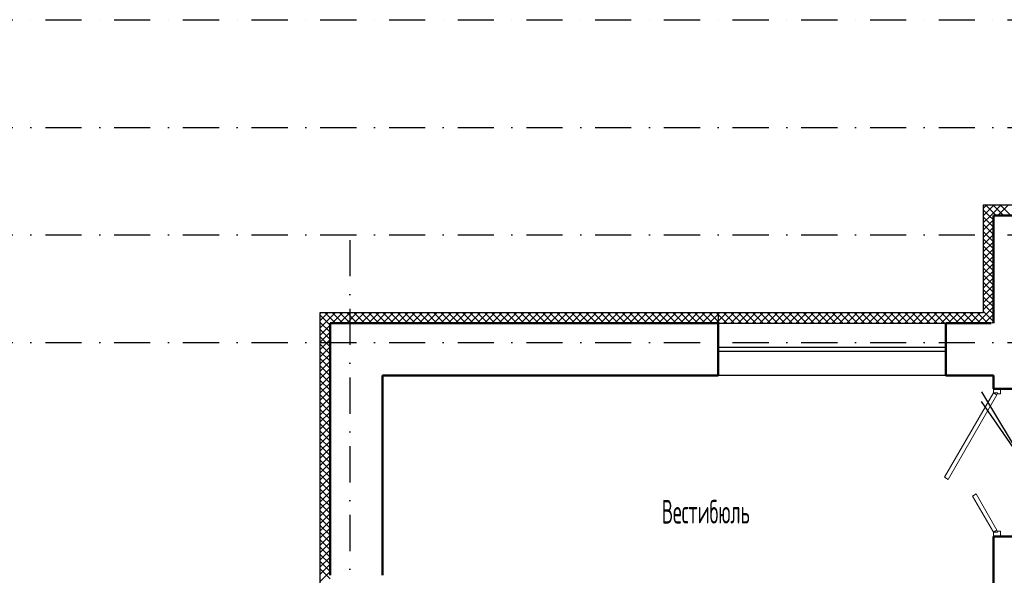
# Model space of a CAD drawing. Extents: x -1560602 to 321118, y -2308202 to -430103.
# Tile 31 of 104: x -1544603 to -1534998, y -2193216 to -2187796. Entities that reach past the tile are written whole.
import ezdxf

# ---------------------------------------------------------------- set-up
doc = ezdxf.new("R2010")
doc.units = 0
doc.header["$MEASUREMENT"] = 0
doc.linetypes.add('Dot & Dashed', pattern=[670.277762, 352.777767, -176.388884, 0, -141.111112])
doc.linetypes.add('Штрихпунктирная', pattern=[0.670278, 0.352778, -0.176389, 0, -0.141111])
doc.layers.get('0').update_dxf_attribs({"color": 255, "linetype": 'CONTINUOUS'})
doc.layers.add('Двери', color=4, linetype='CONTINUOUS', lineweight=15)
doc.layers.add('стены', color=5, linetype='CONTINUOUS', lineweight=50)
for name, color, linetype in [('Оси', 253, 'Dot & Dashed'), ('отделка', 240, 'CONTINUOUS'), ('Текст', 7, 'CONTINUOUS'), ('Утеплитель', 6, 'CONTINUOUS')]:
    doc.layers.add(name, color=color, linetype=linetype)
doc.styles.get("Standard").update_dxf_attribs({"font": 'spds.shx', "width": 0.7, "height": 250})

msp = doc.modelspace()

# ---------------------------------------------------------------- linework, layer by layer
at = {"color": 0}
for p, q in [((-1535219.3, -2191427.4, 0), (-1534783.3, -2192152.3)), ((-1534783.3, -2192152.3), (-1535219.3, -2191521.4, 0))]:
    msp.add_line(p, q, dxfattribs=at)
at = {"layer": 'Двери', "color": 0, "linetype": 'Continuous'}
for p, q in [((-1535103.7, -2191435.9), (-1535579.7, -2192260.3)), ((-1535103.7, -2191395.9), (-1535103.7, -2191435.9)), ((-1535103.7, -2191435.9), (-1535063.7, -2191435.9)), ((-1535069.1, -2191455.9), (-1535103.7, -2191435.9)), ((-1535063.7, -2191435.9), (-1535063.7, -2191445.9)), ((-1535033.7, -2191445.9), (-1535033.7, -2191395.9)), ((-1535545.1, -2192280.3), (-1535069.1, -2191455.9)), ((-1535063.7, -2191445.9), (-1535033.7, -2191445.9)), ((-1535579.7, -2192260.3), (-1535545.1, -2192280.3)), ((-1535307.7, -2192442.5), (-1535273.1, -2192422.5)), ((-1535103.7, -2192795.9), (-1535307.7, -2192442.5)), ((-1535273.1, -2192422.5), (-1535069.1, -2192775.9)), ((-1535069.1, -2192775.9), (-1535103.7, -2192795.9)), ((-1535033.7, -2192785.9), (-1535063.7, -2192785.9)), ((-1535063.7, -2192785.9), (-1535063.7, -2192795.9)), ((-1535033.7, -2192835.9), (-1535033.7, -2192785.9)), ((-1535063.7, -2192795.9), (-1535103.7, -2192795.9)), ((-1535103.7, -2192795.9), (-1535103.7, -2192835.9))]:
    msp.add_line(p, q, dxfattribs=at)
at = {"layer": 'Оси', "color": 0, "linetype": 'Штрихпунктирная', "lineweight": -3, "ltscale": 1000}
for p, q in [((-1556419, -2187796.2), (-1508353.7, -2187796.2)), ((-1556419, -2188846.2), (-1496963.7, -2188846.2)), ((-1556419, -2189896.2), (-1496963.7, -2189896.2)), ((-1541383.7, -2189946.2), (-1541383.7, -2213001.2)), ((-1556419, -2190946.2), (-1496963.7, -2190946.2))]:
    msp.add_line(p, q, dxfattribs=at)
at = {"layer": 'отделка', "color": 0, "ltscale": 100}
for p, q in [((-1537788.7, -2190755.9), (-1535568.7, -2190755.9)), ((-1537788.7, -2190990.9), (-1535568.7, -2190990.9)), ((-1537788.7, -2191030.9), (-1535568.7, -2191030.9)), ((-1535568.7, -2191265.9), (-1537788.7, -2191265.9))]:
    msp.add_line(p, q, dxfattribs=at)
at = {"layer": 'стены', "color": 0, "linetype": 'Continuous'}
for p, q in [((-1535103.7, -2189705.8), (-1535103.7, -2190755.9)), ((-1534258.7, -2189705.8), (-1535103.7, -2189705.8)), ((-1537788.7, -2190755.9), (-1541573.7, -2190755.9)), ((-1541573.7, -2190755.9), (-1541573.7, -2193216)), ((-1537788.7, -2190755.9), (-1537788.7, -2190825.9)), ((-1537788.7, -2190755.9), (-1537788.7, -2190825.9)), ((-1535125, -2190755.9), (-1535568.7, -2190755.9)), ((-1535568.7, -2190755.9), (-1535568.7, -2190825.9)), ((-1535568.7, -2190755.9), (-1535568.7, -2190825.9)), ((-1537788.7, -2190825.9), (-1537788.7, -2191265.9)), ((-1535568.7, -2190825.9), (-1535568.7, -2191265.9)), ((-1541063.7, -2191265.9), (-1537788.7, -2191265.9)), ((-1541063.7, -2193216), (-1541063.7, -2191265.9)), ((-1535568.7, -2191265.9), (-1535103.7, -2191265.9)), ((-1535103.7, -2191265.9), (-1535103.7, -2191395.9)), ((-1534723.7, -2191395.9), (-1535103.7, -2191395.9)), ((-1535103.7, -2192835.9), (-1535103.7, -2198326.2)), ((-1531603.7, -2192835.9), (-1535103.7, -2192835.9))]:
    msp.add_line(p, q, dxfattribs=at)
at = {"layer": 'Утеплитель', "color": 0, "linetype": 'Continuous'}
for p, q in [((-1535203.7, -2189605.8), (-1535203.7, -2190655.9)), ((-1534258.7, -2189605.8), (-1535203.7, -2189605.8)), ((-1535189.7, -2189623.7), (-1535171.8, -2189605.8)), ((-1535103.7, -2189679.1), (-1535177, -2189605.8)), ((-1535158.5, -2189663.3), (-1535103.7, -2189608.5)), ((-1535103.7, -2189608.4), (-1535106.3, -2189605.8)), ((-1535103.7, -2189608.5), (-1535101.1, -2189605.8)), ((-1535103.7, -2189679.2), (-1535030.4, -2189605.8)), ((-1535006.3, -2189705.8), (-1535103.7, -2189608.4)), ((-1535059.7, -2189705.8), (-1534959.7, -2189605.8)), ((-1534935.6, -2189705.8), (-1535035.6, -2189605.8)), ((-1535203.7, -2189637.8), (-1535189.7, -2189623.7)), ((-1535147.7, -2189705.8), (-1535203.7, -2189649.9)), ((-1535203.7, -2189708.5), (-1535201.1, -2189705.8)), ((-1535203.7, -2189779.2), (-1535130.4, -2189705.8)), ((-1535201.1, -2189705.8), (-1535158.5, -2189663.3)), ((-1535103.7, -2189749.9), (-1535147.7, -2189705.8)), ((-1535130.4, -2189705.8), (-1535127.4, -2189702.9)), ((-1535127.4, -2189702.9), (-1535103.7, -2189679.2)), ((-1535077, -2189705.8), (-1535103.7, -2189679.1)), ((-1535103.7, -2189820.6), (-1535203.7, -2189720.6)), ((-1535203.7, -2189849.9), (-1535103.7, -2189749.9)), ((-1535103.7, -2189891.3), (-1535203.7, -2189791.3)), ((-1535203.7, -2189920.6), (-1535103.7, -2189820.6)), ((-1535103.7, -2189962), (-1535203.7, -2189862)), ((-1535203.7, -2189991.3), (-1535103.7, -2189891.3)), ((-1535103.7, -2190032.7), (-1535203.7, -2189932.7)), ((-1535203.7, -2190062), (-1535103.7, -2189962)), ((-1535103.7, -2190103.4), (-1535203.7, -2190003.4)), ((-1535203.7, -2190132.8), (-1535103.7, -2190032.8)), ((-1535103.7, -2190174.1), (-1535203.7, -2190074.1)), ((-1535203.7, -2190203.5), (-1535103.7, -2190103.5)), ((-1535103.7, -2190244.8), (-1535203.7, -2190144.8)), ((-1535203.7, -2190274.2), (-1535103.7, -2190174.2)), ((-1535103.7, -2190315.5), (-1535203.7, -2190215.5)), ((-1535203.7, -2190344.9), (-1535103.7, -2190244.9)), ((-1535103.7, -2190386.3), (-1535203.7, -2190286.3)), ((-1535203.7, -2190415.6), (-1535103.7, -2190315.6)), ((-1535103.7, -2190457), (-1535203.7, -2190357)), ((-1535203.7, -2190486.3), (-1535103.7, -2190386.3)), ((-1535103.7, -2190527.7), (-1535203.7, -2190427.7)), ((-1535203.7, -2190557), (-1535103.7, -2190457)), ((-1535103.7, -2190598.4), (-1535203.7, -2190498.4)), ((-1535203.7, -2190627.7), (-1535103.7, -2190527.7)), ((-1535117, -2190655.9), (-1535203.7, -2190569.1)), ((-1537788.7, -2190655.9), (-1541673.7, -2190655.9)), ((-1541673.7, -2190655.9), (-1541673.7, -2196376)), ((-1541673.7, -2190663.1), (-1541670.1, -2190659.5)), ((-1541573.7, -2190775.2), (-1541673.7, -2190675.2)), ((-1541670.1, -2190659.5), (-1541666.5, -2190655.9)), ((-1541634.8, -2190694.8), (-1541595.8, -2190655.9)), ((-1541522.4, -2190755.9), (-1541622.4, -2190655.9)), ((-1541599.4, -2190730.2), (-1541525.1, -2190655.9)), ((-1541554.4, -2190755.9), (-1541454.4, -2190655.9)), ((-1541451.6, -2190755.9), (-1541551.6, -2190655.9)), ((-1541483.7, -2190755.9), (-1541383.7, -2190655.9)), ((-1541380.9, -2190755.9), (-1541480.9, -2190655.9)), ((-1541413, -2190755.9), (-1541313, -2190655.9)), ((-1541310.2, -2190755.9), (-1541410.2, -2190655.9)), ((-1541342.3, -2190755.9), (-1541242.3, -2190655.9)), ((-1541239.5, -2190755.9), (-1541339.5, -2190655.9)), ((-1541271.6, -2190755.9), (-1541171.6, -2190655.9)), ((-1541168.8, -2190755.9), (-1541268.8, -2190655.9)), ((-1541200.9, -2190755.9), (-1541100.9, -2190655.9)), ((-1541098.1, -2190755.9), (-1541198.1, -2190655.9)), ((-1541130.1, -2190755.9), (-1541030.1, -2190655.9)), ((-1541027.4, -2190755.9), (-1541127.4, -2190655.9)), ((-1541059.4, -2190755.9), (-1540959.4, -2190655.9)), ((-1540956.7, -2190755.9), (-1541056.7, -2190655.9)), ((-1540988.7, -2190755.9), (-1540888.7, -2190655.9)), ((-1540886, -2190755.9), (-1540986, -2190655.9)), ((-1540918, -2190755.9), (-1540818, -2190655.9)), ((-1540815.2, -2190755.9), (-1540915.2, -2190655.9)), ((-1540847.3, -2190755.9), (-1540747.3, -2190655.9)), ((-1540744.5, -2190755.9), (-1540844.5, -2190655.9)), ((-1540776.6, -2190755.9), (-1540676.6, -2190655.9)), ((-1540673.8, -2190755.9), (-1540773.8, -2190655.9)), ((-1540705.9, -2190755.9), (-1540605.9, -2190655.9)), ((-1540603.1, -2190755.9), (-1540703.1, -2190655.9)), ((-1540635.2, -2190755.9), (-1540535.2, -2190655.9)), ((-1540532.4, -2190755.9), (-1540632.4, -2190655.9)), ((-1540564.5, -2190755.9), (-1540464.5, -2190655.9)), ((-1540461.7, -2190755.9), (-1540561.7, -2190655.9)), ((-1540493.7, -2190755.9), (-1540393.7, -2190655.9)), ((-1540391, -2190755.9), (-1540491, -2190655.9)), ((-1540423, -2190755.9), (-1540323, -2190655.9)), ((-1540320.3, -2190755.9), (-1540420.3, -2190655.9)), ((-1540352.3, -2190755.9), (-1540252.3, -2190655.9)), ((-1540249.6, -2190755.9), (-1540349.6, -2190655.9)), ((-1540281.6, -2190755.9), (-1540181.6, -2190655.9)), ((-1540178.8, -2190755.9), (-1540278.8, -2190655.9)), ((-1540210.9, -2190755.9), (-1540110.9, -2190655.9)), ((-1540108.1, -2190755.9), (-1540208.1, -2190655.9)), ((-1540140.2, -2190755.9), (-1540040.2, -2190655.9)), ((-1540037.4, -2190755.9), (-1540137.4, -2190655.9)), ((-1540069.5, -2190755.9), (-1539969.5, -2190655.9)), ((-1539966.7, -2190755.9), (-1540066.7, -2190655.9)), ((-1539998.8, -2190755.9), (-1539898.8, -2190655.9)), ((-1539896, -2190755.9), (-1539996, -2190655.9)), ((-1539928.1, -2190755.9), (-1539828.1, -2190655.9)), ((-1539825.3, -2190755.9), (-1539925.3, -2190655.9)), ((-1539857.4, -2190755.9), (-1539757.4, -2190655.9)), ((-1539754.6, -2190755.9), (-1539854.6, -2190655.9)), ((-1539786.6, -2190755.9), (-1539686.6, -2190655.9)), ((-1539683.9, -2190755.9), (-1539783.9, -2190655.9)), ((-1539715.9, -2190755.9), (-1539615.9, -2190655.9)), ((-1539613.2, -2190755.9), (-1539713.2, -2190655.9)), ((-1539645.2, -2190755.9), (-1539545.2, -2190655.9)), ((-1539542.5, -2190755.9), (-1539642.5, -2190655.9)), ((-1539574.5, -2190755.9), (-1539474.5, -2190655.9)), ((-1539471.7, -2190755.9), (-1539571.7, -2190655.9)), ((-1539503.8, -2190755.9), (-1539403.8, -2190655.9)), ((-1539401, -2190755.9), (-1539501, -2190655.9)), ((-1539433.1, -2190755.9), (-1539333.1, -2190655.9)), ((-1539330.3, -2190755.9), (-1539430.3, -2190655.9)), ((-1539362.4, -2190755.9), (-1539262.4, -2190655.9)), ((-1539259.6, -2190755.9), (-1539359.6, -2190655.9)), ((-1539291.7, -2190755.9), (-1539191.7, -2190655.9)), ((-1539188.9, -2190755.9), (-1539288.9, -2190655.9)), ((-1539221, -2190755.9), (-1539121, -2190655.9)), ((-1539118.2, -2190755.9), (-1539218.2, -2190655.9)), ((-1539150.2, -2190755.9), (-1539050.2, -2190655.9)), ((-1539047.5, -2190755.9), (-1539147.5, -2190655.9)), ((-1539079.5, -2190755.9), (-1538979.5, -2190655.9)), ((-1538976.8, -2190755.9), (-1539076.8, -2190655.9)), ((-1539008.8, -2190755.9), (-1538908.8, -2190655.9)), ((-1538906.1, -2190755.9), (-1539006.1, -2190655.9)), ((-1538938.1, -2190755.9), (-1538838.1, -2190655.9)), ((-1538835.3, -2190755.9), (-1538935.3, -2190655.9)), ((-1538867.4, -2190755.9), (-1538767.4, -2190655.9)), ((-1538764.6, -2190755.9), (-1538864.6, -2190655.9)), ((-1538796.7, -2190755.9), (-1538696.7, -2190655.9)), ((-1538693.9, -2190755.9), (-1538793.9, -2190655.9)), ((-1538726, -2190755.9), (-1538626, -2190655.9)), ((-1538623.2, -2190755.9), (-1538723.2, -2190655.9)), ((-1538655.3, -2190755.9), (-1538555.3, -2190655.9)), ((-1538552.5, -2190755.9), (-1538652.5, -2190655.9)), ((-1538584.6, -2190755.9), (-1538484.6, -2190655.9)), ((-1538481.8, -2190755.9), (-1538581.8, -2190655.9)), ((-1538513.8, -2190755.9), (-1538413.8, -2190655.9)), ((-1538411.1, -2190755.9), (-1538511.1, -2190655.9)), ((-1538443.1, -2190755.9), (-1538343.1, -2190655.9)), ((-1538340.4, -2190755.9), (-1538440.4, -2190655.9)), ((-1538372.4, -2190755.9), (-1538272.4, -2190655.9)), ((-1538269.7, -2190755.9), (-1538369.7, -2190655.9)), ((-1538301.7, -2190755.9), (-1538201.7, -2190655.9)), ((-1538198.9, -2190755.9), (-1538298.9, -2190655.9)), ((-1538231, -2190755.9), (-1538131, -2190655.9)), ((-1538128.2, -2190755.9), (-1538228.2, -2190655.9)), ((-1538160.3, -2190755.9), (-1538060.3, -2190655.9)), ((-1538057.5, -2190755.9), (-1538157.5, -2190655.9)), ((-1538089.6, -2190755.9), (-1537989.6, -2190655.9)), ((-1537986.8, -2190755.9), (-1538086.8, -2190655.9)), ((-1538018.9, -2190755.9), (-1537918.9, -2190655.9)), ((-1537916.1, -2190755.9), (-1538016.1, -2190655.9)), ((-1537948.2, -2190755.9), (-1537848.2, -2190655.9)), ((-1537845.4, -2190755.9), (-1537945.4, -2190655.9)), ((-1537877.5, -2190755.9), (-1537788.7, -2190667.1)), ((-1537788.7, -2190741.8), (-1537874.7, -2190655.9)), ((-1537788.7, -2190671.1), (-1537804, -2190655.9)), ((-1537788.7, -2190655.9), (-1537788.7, -2190755.9)), ((-1537788.7, -2190655.9), (-1537788.7, -2190755.9)), ((-1535203.7, -2190655.9), (-1537788.7, -2190655.9)), ((-1537788.7, -2190667.1), (-1537777.5, -2190655.9)), ((-1537788.7, -2190737.9), (-1537706.7, -2190655.9)), ((-1537704, -2190755.9), (-1537788.7, -2190671.1)), ((-1537736, -2190755.9), (-1537636, -2190655.9)), ((-1537633.3, -2190755.9), (-1537733.3, -2190655.9)), ((-1537665.3, -2190755.9), (-1537565.3, -2190655.9)), ((-1537562.6, -2190755.9), (-1537662.6, -2190655.9)), ((-1537594.6, -2190755.9), (-1537494.6, -2190655.9)), ((-1537491.8, -2190755.9), (-1537591.8, -2190655.9)), ((-1537523.9, -2190755.9), (-1537423.9, -2190655.9)), ((-1537421.1, -2190755.9), (-1537521.1, -2190655.9)), ((-1537453.2, -2190755.9), (-1537353.2, -2190655.9)), ((-1537350.4, -2190755.9), (-1537450.4, -2190655.9)), ((-1537382.5, -2190755.9), (-1537282.5, -2190655.9)), ((-1537279.7, -2190755.9), (-1537379.7, -2190655.9)), ((-1537311.8, -2190755.9), (-1537211.8, -2190655.9)), ((-1537209, -2190755.9), (-1537309, -2190655.9)), ((-1537241.1, -2190755.9), (-1537141.1, -2190655.9)), ((-1537138.3, -2190755.9), (-1537238.3, -2190655.9)), ((-1537170.3, -2190755.9), (-1537070.3, -2190655.9)), ((-1537067.6, -2190755.9), (-1537167.6, -2190655.9)), ((-1537099.6, -2190755.9), (-1536999.6, -2190655.9)), ((-1536996.9, -2190755.9), (-1537096.9, -2190655.9)), ((-1537028.9, -2190755.9), (-1536928.9, -2190655.9)), ((-1536926.2, -2190755.9), (-1537026.2, -2190655.9)), ((-1536958.2, -2190755.9), (-1536858.2, -2190655.9)), ((-1536855.4, -2190755.9), (-1536955.4, -2190655.9)), ((-1536887.5, -2190755.9), (-1536787.5, -2190655.9)), ((-1536784.7, -2190755.9), (-1536884.7, -2190655.9)), ((-1536816.8, -2190755.9), (-1536716.8, -2190655.9)), ((-1536714, -2190755.9), (-1536814, -2190655.9)), ((-1536746.1, -2190755.9), (-1536646.1, -2190655.9)), ((-1536643.3, -2190755.9), (-1536743.3, -2190655.9)), ((-1536675.4, -2190755.9), (-1536575.4, -2190655.9)), ((-1536572.6, -2190755.9), (-1536672.6, -2190655.9)), ((-1536604.7, -2190755.9), (-1536504.7, -2190655.9)), ((-1536501.9, -2190755.9), (-1536601.9, -2190655.9)), ((-1536533.9, -2190755.9), (-1536433.9, -2190655.9)), ((-1536431.2, -2190755.9), (-1536531.2, -2190655.9)), ((-1536463.2, -2190755.9), (-1536363.2, -2190655.9)), ((-1536360.5, -2190755.9), (-1536460.5, -2190655.9)), ((-1536392.5, -2190755.9), (-1536292.5, -2190655.9)), ((-1536289.8, -2190755.9), (-1536389.8, -2190655.9)), ((-1536321.8, -2190755.9), (-1536221.8, -2190655.9)), ((-1536219.1, -2190755.9), (-1536319.1, -2190655.9)), ((-1536251.1, -2190755.9), (-1536151.1, -2190655.9)), ((-1536148.3, -2190755.9), (-1536248.3, -2190655.9)), ((-1536180.4, -2190755.9), (-1536080.4, -2190655.9)), ((-1536077.6, -2190755.9), (-1536177.6, -2190655.9)), ((-1536109.7, -2190755.9), (-1536009.7, -2190655.9)), ((-1536006.9, -2190755.9), (-1536106.9, -2190655.9)), ((-1536039, -2190755.9), (-1535939, -2190655.9)), ((-1535936.2, -2190755.9), (-1536036.2, -2190655.9)), ((-1535968.3, -2190755.9), (-1535868.3, -2190655.9)), ((-1535865.5, -2190755.9), (-1535965.5, -2190655.9)), ((-1535897.6, -2190755.9), (-1535797.6, -2190655.9)), ((-1535794.8, -2190755.9), (-1535894.8, -2190655.9)), ((-1535826.8, -2190755.9), (-1535726.8, -2190655.9)), ((-1535724.1, -2190755.9), (-1535824.1, -2190655.9)), ((-1535756.1, -2190755.9), (-1535656.1, -2190655.9)), ((-1535653.4, -2190755.9), (-1535753.4, -2190655.9)), ((-1535685.4, -2190755.9), (-1535585.4, -2190655.9)), ((-1535582.7, -2190755.9), (-1535682.7, -2190655.9)), ((-1535614.7, -2190755.9), (-1535514.7, -2190655.9)), ((-1535511.9, -2190755.9), (-1535611.9, -2190655.9)), ((-1535544, -2190755.9), (-1535444, -2190655.9)), ((-1535441.2, -2190755.9), (-1535541.2, -2190655.9)), ((-1535473.3, -2190755.9), (-1535373.3, -2190655.9)), ((-1535370.5, -2190755.9), (-1535470.5, -2190655.9)), ((-1535402.6, -2190755.9), (-1535302.6, -2190655.9)), ((-1535299.8, -2190755.9), (-1535399.8, -2190655.9)), ((-1535331.9, -2190755.9), (-1535231.9, -2190655.9)), ((-1535229.1, -2190755.9), (-1535329.1, -2190655.9)), ((-1535203.7, -2190710.5), (-1535258.4, -2190655.9)), ((-1535187.7, -2190655.9), (-1535203.7, -2190639.8)), ((-1535103.7, -2190739.8), (-1535187.7, -2190655.9)), ((-1535185, -2190679.7), (-1535161.2, -2190655.9)), ((-1535161.2, -2190655.9), (-1535103.7, -2190598.4)), ((-1535153.8, -2190719.3), (-1535103.7, -2190669.2)), ((-1535103.7, -2190669.1), (-1535117, -2190655.9)), ((-1541673.7, -2190733.8), (-1541634.8, -2190694.8)), ((-1541673.7, -2190804.5), (-1541599.4, -2190730.2)), ((-1541573.7, -2190845.9), (-1541673.7, -2190745.9)), ((-1537806.7, -2190755.9), (-1537788.7, -2190737.9)), ((-1537774.7, -2190755.9), (-1537788.7, -2190741.8)), ((-1535261.2, -2190755.9), (-1535203.7, -2190698.4)), ((-1535203.7, -2190698.4), (-1535185, -2190679.7)), ((-1535158.4, -2190755.9), (-1535203.7, -2190710.5)), ((-1535190.4, -2190755.9), (-1535153.8, -2190719.3)), ((-1535119.7, -2190755.9), (-1535103.7, -2190739.9)), ((-1541673.7, -2190875.2), (-1541573.7, -2190775.2)), ((-1541573.7, -2190916.6), (-1541673.7, -2190816.6)), ((-1541673.7, -2190945.9), (-1541573.7, -2190845.9)), ((-1541573.7, -2190987.3), (-1541673.7, -2190887.3)), ((-1541673.7, -2191016.6), (-1541573.7, -2190916.6)), ((-1541573.7, -2191058), (-1541673.7, -2190958)), ((-1541673.7, -2191087.3), (-1541573.7, -2190987.3)), ((-1541573.7, -2191128.7), (-1541673.7, -2191028.7)), ((-1541673.7, -2191158), (-1541573.7, -2191058)), ((-1541573.7, -2191199.5), (-1541673.7, -2191099.5)), ((-1541673.7, -2191228.7), (-1541573.7, -2191128.7)), ((-1541573.7, -2191270.2), (-1541673.7, -2191170.2)), ((-1541673.7, -2191299.5), (-1541573.7, -2191199.5)), ((-1541573.7, -2191340.9), (-1541673.7, -2191240.9)), ((-1541673.7, -2191370.2), (-1541573.7, -2191270.2)), ((-1541573.7, -2191411.6), (-1541673.7, -2191311.6)), ((-1541673.7, -2191440.9), (-1541573.7, -2191340.9)), ((-1541573.7, -2191482.3), (-1541673.7, -2191382.3)), ((-1541673.7, -2191511.6), (-1541573.7, -2191411.6)), ((-1541573.7, -2191553), (-1541673.7, -2191453)), ((-1541673.7, -2191582.3), (-1541573.7, -2191482.3)), ((-1541573.7, -2191623.7), (-1541673.7, -2191523.7)), ((-1541673.7, -2191653), (-1541573.7, -2191553)), ((-1541573.7, -2191694.4), (-1541673.7, -2191594.4)), ((-1541673.7, -2191723.7), (-1541573.7, -2191623.7)), ((-1541573.7, -2191765.1), (-1541673.7, -2191665.1)), ((-1541673.7, -2191794.4), (-1541573.7, -2191694.4)), ((-1541573.7, -2191835.8), (-1541673.7, -2191735.8)), ((-1541673.7, -2191865.1), (-1541573.7, -2191765.1)), ((-1541573.7, -2191906.6), (-1541673.7, -2191806.6)), ((-1541673.7, -2191935.8), (-1541573.7, -2191835.8)), ((-1541573.7, -2191977.3), (-1541673.7, -2191877.3)), ((-1541673.7, -2192006.6), (-1541573.7, -2191906.6)), ((-1541573.7, -2192048), (-1541673.7, -2191948)), ((-1541673.7, -2192077.3), (-1541573.7, -2191977.3)), ((-1541573.7, -2192118.7), (-1541673.7, -2192018.7)), ((-1541673.7, -2192148), (-1541573.7, -2192048)), ((-1541573.7, -2192189.4), (-1541673.7, -2192089.4)), ((-1541673.7, -2192218.7), (-1541573.7, -2192118.7)), ((-1541573.7, -2192260.1), (-1541673.7, -2192160.1)), ((-1541673.7, -2192289.4), (-1541573.7, -2192189.4)), ((-1541573.7, -2192330.8), (-1541673.7, -2192230.8)), ((-1541673.7, -2192360.1), (-1541573.7, -2192260.1)), ((-1541573.7, -2192401.5), (-1541673.7, -2192301.5)), ((-1541673.7, -2192430.8), (-1541573.7, -2192330.8)), ((-1541573.7, -2192472.2), (-1541673.7, -2192372.2)), ((-1541673.7, -2192501.5), (-1541573.7, -2192401.5)), ((-1541573.7, -2192543), (-1541673.7, -2192443)), ((-1541673.7, -2192572.2), (-1541573.7, -2192472.2)), ((-1541573.7, -2192613.7), (-1541673.7, -2192513.7)), ((-1541673.7, -2192643), (-1541573.7, -2192543)), ((-1541573.7, -2192684.4), (-1541673.7, -2192584.4)), ((-1541673.7, -2192713.7), (-1541573.7, -2192613.7)), ((-1541573.7, -2192755.1), (-1541673.7, -2192655.1)), ((-1541673.7, -2192784.4), (-1541573.7, -2192684.4)), ((-1541573.7, -2192825.8), (-1541673.7, -2192725.8)), ((-1541673.7, -2192855.1), (-1541573.7, -2192755.1)), ((-1541573.7, -2192896.5), (-1541673.7, -2192796.5)), ((-1541673.7, -2192925.8), (-1541573.7, -2192825.8)), ((-1541573.7, -2192967.2), (-1541673.7, -2192867.2)), ((-1541673.7, -2192996.5), (-1541573.7, -2192896.5)), ((-1541573.7, -2193037.9), (-1541673.7, -2192937.9)), ((-1541673.7, -2193067.2), (-1541573.7, -2192967.2)), ((-1541573.7, -2193108.6), (-1541673.7, -2193008.6)), ((-1541673.7, -2193137.9), (-1541573.7, -2193037.9)), ((-1541573.7, -2193179.4), (-1541673.7, -2193079.4)), ((-1541673.7, -2193208.6), (-1541573.7, -2193108.6)), ((-1541573.7, -2193250.1), (-1541673.7, -2193150.1)), ((-1541673.7, -2193279.4), (-1541573.7, -2193179.4))]:
    msp.add_line(p, q, dxfattribs=at)

# ---------------------------------------------------------------- texts
at = {"layer": 'Текст', "color": 0, "linetype": 'Continuous', "width": 0.7}
msp.add_text('Вестибюль', height=230, dxfattribs=at).set_placement((-1538338.4, -2192710.8))

doc.saveas('drawing.dxf')
